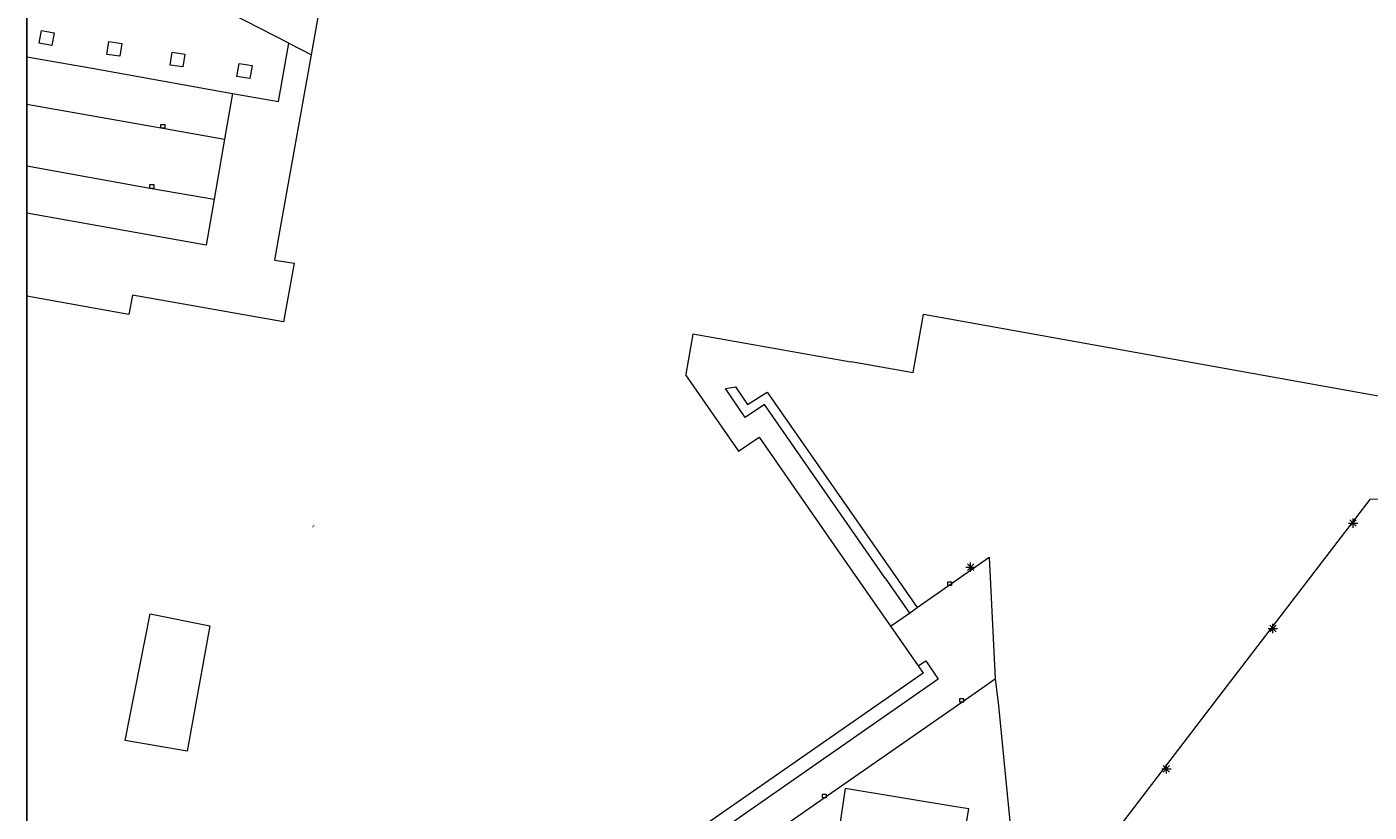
# Model space of a CAD drawing. Header units: millimetres. Extents: x 812 to 183790, y 13 to 580968.
# Tile 6 of 256: x 182315 to 182459, y 580454 to 580538. Entities that reach past the tile are written whole.
import ezdxf

# ---------------------------------------------------------------- set-up
doc = ezdxf.new("R2010")
doc.units = ezdxf.units.MM
doc.header["$LTSCALE"] = 5
doc.linetypes.add('DGN1', pattern=[336.0003, 0, -336.0003])
doc.linetypes.add('DGN3', pattern=[672.0006, 448.0004, -224.0002])
for name, color, linetype, lineweight in [('hoofdgebouw', 252, 'Continuous', 9), ('huisnummerreeks BGT', 252, 'Continuous', 9), ('kant verharding', 252, 'Continuous', 9), ('kolk', 252, 'Continuous', 9), ('lichtmast', 252, 'Continuous', 9), ('sluitlijn', 252, 'DGN3', 9)]:
    doc.layers.add(name, color=color, linetype=linetype, lineweight=lineweight)
doc.layers.add('luifel', color=1, linetype='DGN1', lineweight=13, true_color=0xff0000)
doc.styles.add('Styledgn000', font='dgn000.shx')

# ---------------------------------------------------------------- blocks, each defined once
blk = doc.blocks.new('LANTP71')
at = {"layer": 'lichtmast', "color": 251, "linetype": 'Continuous', "lineweight": 0, "true_color": 0x696969}
for p, q in [((-0.5, 0), (0.5, 0)), ((0.35, -0.35), (-0.35, 0.35)), ((-0.35, -0.35), (0.35, 0.35)), ((0, -0.5), (0, 0.5))]:
    blk.add_line(p, q, dxfattribs=at)
blk = doc.blocks.new('SKOLK261')
at = {"layer": 'kolk', "color": 251, "linetype": 'Continuous', "lineweight": 0, "true_color": 0x696969, "flags": 128}
blk.add_lwpolyline([(-0.2, 0.4), (0.2, 0.4), (0.2, 0), (-0.2, 0), (-0.2, 0.4)], dxfattribs=at)
blk = doc.blocks.new('SKOLK390')
at = {"layer": 'kolk', "color": 251, "linetype": 'Continuous', "lineweight": 0, "true_color": 0x696969, "flags": 128}
blk.add_lwpolyline([(-0.2, 0.4), (0.2, 0.4), (0.2, 0), (-0.2, 0), (-0.2, 0.4)], dxfattribs=at)
blk = doc.blocks.new('SKOLK423')
at = {"layer": 'kolk', "color": 251, "linetype": 'Continuous', "lineweight": 0, "true_color": 0x696969, "flags": 128}
blk.add_lwpolyline([(-0.2, 0.4), (0.2, 0.4), (0.2, 0), (-0.2, 0), (-0.2, 0.4)], dxfattribs=at)
blk = doc.blocks.new('LANTP283')
at = {"layer": 'lichtmast', "color": 251, "linetype": 'Continuous', "lineweight": 0, "true_color": 0x696969}
for p, q in [((-0.5, 0), (0.5, 0)), ((0.35, -0.35), (-0.35, 0.35)), ((-0.35, -0.35), (0.35, 0.35)), ((0, -0.5), (0, 0.5))]:
    blk.add_line(p, q, dxfattribs=at)
blk = doc.blocks.new('LANTP371')
at = {"layer": 'lichtmast', "color": 251, "linetype": 'Continuous', "lineweight": 0, "true_color": 0x696969}
for p, q in [((-0.5, 0), (0.5, 0)), ((0.35, -0.35), (-0.35, 0.35)), ((-0.35, -0.35), (0.35, 0.35)), ((0, -0.5), (0, 0.5))]:
    blk.add_line(p, q, dxfattribs=at)
blk = doc.blocks.new('SKOLK1045')
at = {"layer": 'kolk', "color": 251, "linetype": 'Continuous', "lineweight": 0, "true_color": 0x696969, "flags": 128}
blk.add_lwpolyline([(-0.2, 0.4), (0.2, 0.4), (0.2, 0), (-0.2, 0), (-0.2, 0.4)], dxfattribs=at)
blk = doc.blocks.new('LANTP458')
at = {"layer": 'lichtmast', "color": 251, "linetype": 'Continuous', "lineweight": 0, "true_color": 0x696969}
for p, q in [((-0.5, 0), (0.5, 0)), ((0.35, -0.35), (-0.35, 0.35)), ((-0.35, -0.35), (0.35, 0.35)), ((0, -0.5), (0, 0.5))]:
    blk.add_line(p, q, dxfattribs=at)
blk = doc.blocks.new('SKOLK1127')
at = {"layer": 'kolk', "color": 251, "linetype": 'Continuous', "lineweight": 0, "true_color": 0x696969, "flags": 128}
blk.add_lwpolyline([(-0.2, 0.4), (0.2, 0.4), (0.2, 0), (-0.2, 0), (-0.2, 0.4)], dxfattribs=at)

msp = doc.modelspace()

# ---------------------------------------------------------------- linework, layer by layer
at = {"ltscale": 0.2}
msp.add_lwpolyline([(182314.708, 580966.07), (183589.202, 580966.07), (183589.202, 580301.164), (182314.708, 580301.164)], close=True, dxfattribs=at)
msp.add_lwpolyline([(182314.708, 580966.07), (183589.202, 580966.07), (183589.202, 580301.164), (182314.708, 580301.164)], close=True, dxfattribs=at)
msp.add_lwpolyline([(182314.708, 580966.07), (183589.202, 580966.07), (183589.202, 580301.164), (182314.708, 580301.164)], close=True, dxfattribs=at)
at = {"layer": 'hoofdgebouw', "color": 251, "lineweight": 0, "true_color": 0x696969, "flags": 128}
for points in [[(182345.19, 580535.171), (182349.142, 580557.383), (182376.236, 580552.584)], [(182341.277, 580513.18), (182341.823, 580516.247), (182345.19, 580535.171)], [(182341.277, 580513.18), (182343.36, 580512.84), (182342.219, 580506.543), (182326.02, 580509.43), (182325.65, 580507.36), (182314.708, 580509.309)], [(182403, 580502.223), (182403.017, 580502.317), (182403.405, 580502.248), (182409.668, 580501.137), (182410.773, 580507.369), (182465.881, 580497.482), (182473.905, 580496.043)], [(182386.051, 580505.235), (182385.3, 580500.97), (182385.27, 580500.88), (182390.95, 580492.7), (182393.16, 580494.2), (182401.5, 580482.22)], [(182331.899, 580460.567), (182325.255, 580461.7), (182327.911, 580475.27), (182334.322, 580474.011)], [(182410.216, 580469.709), (182410.751, 580468.94), (182377.674, 580445.922)]]:
    msp.add_lwpolyline(points, dxfattribs=at)
at = {"layer": 'hoofdgebouw', "color": 251, "lineweight": 0, "true_color": 0x696969}
for points in [[(182403, 580502.223), (182386.051, 580505.235)], [(182401.5, 580482.22), (182407.253, 580473.962)], [(182334.322, 580474.011), (182331.899, 580460.567)], [(182407.253, 580473.962), (182410.216, 580469.709)]]:
    msp.add_lwpolyline(points, dxfattribs=at)
at = {"layer": 'kant verharding', "color": 251, "lineweight": 0, "true_color": 0x696969, "flags": 128}
for points in [[(182314.708, 580534.962), (182321.707, 580533.729), (182336.741, 580531.025), (182341.656, 580530.162), (182342.775, 580536.408), (182333.409, 580541.228), (182328.767, 580543.617), (182329.703, 580548.924), (182314.708, 580542.838)], [(182314.708, 580529.88), (182329.276, 580527.299), (182335.891, 580526.133), (182334.772, 580519.687)], [(182314.708, 580523.271), (182328.097, 580520.858), (182334.772, 580519.687), (182333.92, 580514.783), (182314.708, 580518.197)], [(182406.665, 580479.112), (182393.757, 580497.702), (182391.685, 580496.326), (182389.559, 580499.407)], [(182390.649, 580499.597), (182391.921, 580497.694), (182394.038, 580499.03), (182407.483, 580479.691)], [(182474.02, 580467.165), (182468.574, 580480.205), (182466.162, 580487.828), (182458.6, 580487.514), (182455.534, 580483.528), (182442.864, 580467.009), (182428.134, 580447.729), (182425.764, 580444.582), (182426.771, 580433.234), (182428.305, 580424.407), (182429.651, 580425.098), (182461.129, 580435.268)], [(182410.216, 580469.709), (182411.024, 580470.26), (182412.366, 580468.293), (182362.622, 580433.655), (182357.782, 580430.285), (182339.586, 580433.638), (182337.085, 580434.099), (182335.355, 580434.462)], [(182386.148, 580445.805), (182400.144, 580455.55), (182414.87, 580465.817), (182418.472, 580468.331), (182418.801, 580465.412), (182420.144, 580451.946)], [(182414.848, 580449.724), (182415.627, 580454.387), (182414.239, 580454.617), (182402.395, 580456.584), (182401.697, 580451.994)]]:
    msp.add_lwpolyline(points, dxfattribs=at)
for points in [[(182316.012, 580536.411), (182316.267, 580537.785), (182317.641, 580537.53), (182317.386, 580536.156)], [(182324.669, 580535.008), (182323.292, 580535.216), (182323.5, 580536.593), (182324.877, 580536.385)], [(182330.058, 580534.066), (182330.262, 580535.445), (182331.641, 580535.241), (182331.437, 580533.862)], [(182337.209, 580532.857), (182337.451, 580534.247), (182338.841, 580534.005), (182338.599, 580532.615)]]:
    msp.add_lwpolyline(points, close=True, dxfattribs=at)
at = {"layer": 'kant verharding', "color": 251, "lineweight": 0, "true_color": 0x696969}
for points in [[(182342.775, 580536.408), (182345.19, 580535.171)], [(182336.741, 580531.025), (182335.891, 580526.133)], [(182407.253, 580473.962), (182409.265, 580475.368), (182410.089, 580475.943), (182410.118, 580475.963), (182417.823, 580481.346)]]:
    msp.add_lwpolyline(points, dxfattribs=at)
at = {"layer": 'luifel', "color": 251, "lineweight": 0, "true_color": 0x696969, "flags": 128}
msp.add_lwpolyline([(182473.905, 580496.043), (182472.812, 580489.834), (182410.201, 580500.943), (182403, 580502.223)], dxfattribs=at)
at = {"layer": 'sluitlijn', "color": 251, "lineweight": 0, "true_color": 0x696969}
for points in [[(182389.559, 580499.407), (182390.649, 580499.597)], [(182417.823, 580481.346), (182418.472, 580468.331)], [(182406.665, 580479.112), (182409.265, 580475.368)], [(182407.483, 580479.691), (182410.089, 580475.943)]]:
    msp.add_lwpolyline(points, dxfattribs=at)

# ---------------------------------------------------------------- block references
at = {"color": 251, "linetype": 'Continuous', "lineweight": 0, "true_color": 0x696969}
for name, p in [('SKOLK1127', (182329.276, 580527.299)), ('SKOLK423', (182328.097, 580520.858)), ('LANTP371', (182456.804, 580485.008)), ('LANTP458', (182415.829, 580480.277)), ('SKOLK261', (182413.59, 580478.31)), ('LANTP283', (182448.223, 580473.715)), ('SKOLK390', (182414.87, 580465.817)), ('LANTP71', (182436.802, 580458.676)), ('SKOLK1045', (182400.144, 580455.55))]:
    msp.add_blockref(name, p, dxfattribs=at)

# ---------------------------------------------------------------- texts
at = {"layer": 'huisnummerreeks BGT', "color": 251, "linetype": 'Continuous', "lineweight": 0, "true_color": 0x696969, "insert": (182345.406, 580484.675), "char_height": 0.3, "attachment_point": 5, "rotation": 328.9, "line_spacing_factor": 0.8, "style": 'Styledgn000'}
msp.add_mtext('{\\C251;8}', dxfattribs=at)

doc.saveas('drawing.dxf')
